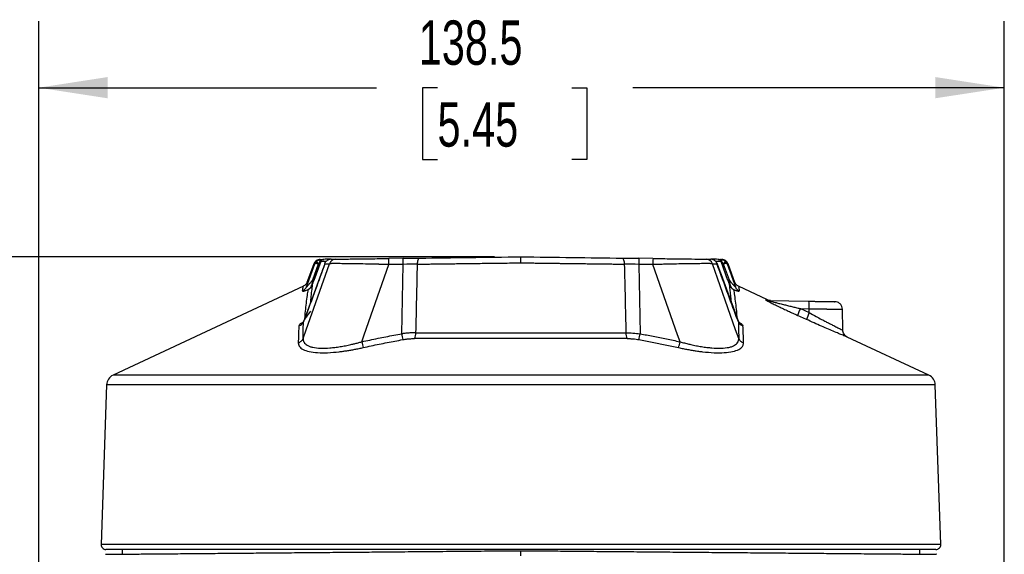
# Model space of a CAD drawing. Header units: millimetres. Extents: x 19 to 819, y 19 to 629.
# Tile 8 of 50: x 131 to 272, y 289 to 366. Entities that reach past the tile are written whole.
import ezdxf

# ---------------------------------------------------------------- set-up
doc = ezdxf.new("R2010")
doc.units = ezdxf.units.MM
doc.header["$LTSCALE"] = 3
doc.layers.add('DIMENSIONS', color=140, linetype='Continuous', lineweight=25)
doc.styles.add('SLDTEXTSTYLE0', font='TXT', dxfattribs={"width": 0.7})
doc.dimstyles.new('SLDDIMSTYLE0', dxfattribs={"dimtxt": 6.474023, "dimasz": 9.906, "dimexe": 0, "dimexo": 0.0625, "dimgap": 1.618506, "dimtad": 0, "dimtih": 1, "dimtoh": 1, "dimrnd": 1e-09, "dimzin": 12, "dimdsep": 46, "dimtxsty": 'SLDTEXTSTYLE0', "dimsah": 1, "dimcen": 0.09, "dimadec": 0, "dimazin": 3, "dimtfac": 1, "dimtofl": 0, "dimtmove": 0, "dimatfit": 3, "dimfxl": 0, "dimfrac": 2, "dimtolj": 1, "dimtzin": 12, "dimarcsym": 0})

# ---------------------------------------------------------------- blocks, each defined once
blk = doc.blocks.new('_D')
at = {"layer": 'DIMENSIONS'}
for p, q in [((199.27, 331.78), (96.16, 331.78)), ((105.68, 331.78), (105.68, 244.21)), ((96.06, 232.47), (93.89, 232.47)), ((93.89, 232.47), (93.89, 222.19)), ((115.3, 232.47), (117.47, 232.47)), ((117.47, 232.47), (117.47, 222.19)), ((93.89, 222.19), (96.06, 222.19)), ((117.47, 222.19), (115.3, 222.19)), ((105.68, 152.51), (105.68, 220.74)), ((199.27, 152.51), (96.16, 152.51))]:
    blk.add_line(p, q, dxfattribs=at)
for points in [[(105.68, 331.78), (104.16, 321.88), (107.21, 321.88)], [(105.68, 152.51), (107.21, 162.41), (104.16, 162.41)]]:
    blk.add_solid(points, dxfattribs=at)
at = {"layer": 'DIMENSIONS', "char_height": 6.35, "attachment_point": 1, "style": 'SLDTEXTSTYLE0'}
for s, insert in [('179.3', (93.37, 242.11)), ('7.06', (96.06, 230.37))]:
    blk.add_mtext(s, dxfattribs=dict(at, insert=insert))
blk = doc.blocks.new('_D_1')
at = {"layer": 'DIMENSIONS'}
for p, q in [((133.93, 216.08), (133.93, 365.55)), ((272.39, 225.02), (272.39, 365.55)), ((133.93, 356.02), (182.35, 356.02)), ((191.12, 356.02), (188.95, 356.02)), ((188.95, 356.02), (188.95, 345.73)), ((210.36, 356.02), (212.54, 356.02)), ((212.54, 356.02), (212.54, 345.73)), ((272.39, 356.02), (219.14, 356.02)), ((188.95, 345.73), (191.12, 345.73)), ((212.54, 345.73), (210.36, 345.73))]:
    blk.add_line(p, q, dxfattribs=at)
for points in [[(133.93, 356.02), (143.83, 354.5), (143.83, 357.55)], [(272.39, 356.02), (262.49, 357.55), (262.49, 354.5)]]:
    blk.add_solid(points, dxfattribs=at)
at = {"layer": 'DIMENSIONS', "char_height": 6.35, "attachment_point": 1, "style": 'SLDTEXTSTYLE0'}
for s, insert in [('138.5', (188.43, 365.66)), ('5.45', (191.12, 353.92))]:
    blk.add_mtext(s, dxfattribs=dict(at, insert=insert))

msp = doc.modelspace()

# ---------------------------------------------------------------- linework, layer by layer
for p, q in [((172.288, 321.311), (175.613, 330.783)), ((172.333, 327.482), (173.526, 330.756)), ((173.375, 330.759), (172.398, 328.075)), ((173.218, 328.462), (174.056, 330.764)), ((173.231, 328.46), (174.08, 330.79)), ((174.385, 331.111), (173.398, 328.399)), ((174.944, 330.775), (174.955, 330.802)), ((180.607, 320.572), (184.153, 330.665)), ((186.174, 331.562), (184.14, 331.536)), ((186.187, 330.691), (184.153, 330.665)), ((185.983, 320.735), (186.187, 330.691)), ((219.972, 330.691), (220.176, 320.735)), ((222.006, 330.665), (219.972, 330.691)), ((222.019, 331.536), (219.985, 331.562)), ((225.552, 320.572), (222.006, 330.665)), ((233.871, 321.311), (230.546, 330.783)), ((231.204, 330.802), (231.215, 330.775)), ((232.761, 328.399), (231.774, 331.111)), ((232.079, 330.79), (232.928, 328.46)), ((232.103, 330.764), (232.941, 328.462)), ((232.633, 330.756), (233.826, 327.482)), ((233.761, 328.075), (232.784, 330.759)), ((173.218, 328.462), (173.231, 328.46)), ((171.884, 327.548), (144.59, 314.815)), ((238.435, 325.608), (234.275, 327.548)), ((238.18, 325.612), (238.435, 325.608)), ((238.622, 325.509), (244.383, 325.409)), ((244.02, 322.794), (242.759, 323.372)), ((243.161, 324.35), (244.422, 323.772)), ((243.161, 324.35), (244.422, 324.328)), ((244.422, 323.772), (244.422, 324.328)), ((249.234, 321.246), (249.18, 324.33)), ((171.853, 320.071), (172.288, 321.311)), ((188.028, 320.89), (218.131, 320.89)), ((225.895, 319.595), (225.552, 320.572)), ((234.306, 320.071), (233.871, 321.311)), ((218.326, 320.056), (187.833, 320.056)), ((261.569, 314.815), (249.868, 320.274)), ((261.569, 314.815), (144.59, 314.815)), ((143.671, 313.427), (142.872, 290.548)), ((262.488, 313.427), (143.671, 313.427)), ((263.287, 290.548), (262.488, 313.427)), ((263.287, 290.548), (142.872, 290.548)), ((145.882, 289.815), (145.882, 289.148)), ((260.277, 289.148), (260.277, 289.815))]:
    msp.add_line(p, q)
at = {"flags": 128}
for points in [[(173.707, 331.064), (173.715, 331.057), (173.736, 331.039), (173.769, 331.011), (173.812, 330.973), (173.865, 330.928), (173.924, 330.877), (173.989, 330.821), (174.056, 330.764)], [(173.752, 331.113), (173.76, 331.106), (173.779, 331.086), (173.81, 331.056), (173.851, 331.016), (173.9, 330.967), (173.956, 330.912), (174.017, 330.852), (174.08, 330.79)], [(174.252, 331.022), (174.26, 331.1), (174.274, 331.174), (174.294, 331.24), (174.318, 331.298), (174.347, 331.345), (174.378, 331.38), (174.413, 331.401), (174.448, 331.409)], [(188.252, 330.723), (188.263, 330.897), (188.283, 331.063), (188.313, 331.213), (188.351, 331.343), (188.396, 331.449), (188.448, 331.528), (188.503, 331.577), (188.561, 331.593)], [(217.599, 331.593), (217.656, 331.577), (217.711, 331.528), (217.763, 331.449), (217.808, 331.343), (217.846, 331.213), (217.876, 331.063), (217.896, 330.897), (217.907, 330.723)], [(231.907, 331.022), (231.899, 331.1), (231.885, 331.174), (231.865, 331.24), (231.841, 331.298), (231.812, 331.345), (231.781, 331.38), (231.746, 331.401), (231.711, 331.409)], [(232.079, 330.79), (232.142, 330.852), (232.203, 330.912), (232.259, 330.967), (232.308, 331.016), (232.349, 331.056), (232.38, 331.086), (232.399, 331.106), (232.407, 331.113)], [(232.452, 331.064), (232.444, 331.057), (232.423, 331.039), (232.39, 331.011), (232.347, 330.973), (232.294, 330.928), (232.235, 330.877), (232.17, 330.821), (232.103, 330.764)], [(180.264, 319.595), (180.456, 320.142), (180.607, 320.572)]]:
    msp.add_lwpolyline(points, dxfattribs=at)
for centre, radius, start, end in [((174.818, 330.953), 0.46, 90.7597, 160.02406), ((176.539, 330.452), 0.984, 90.8759, 160.30959), ((54.889, 329.173), 129.272, 0.6611, 1.04707), ((56.924, 329.2), 129.272, 0.6611, 1.04707), ((349.235, 329.2), 129.272, 178.95293, 179.3389), ((351.27, 329.173), 129.272, 178.95293, 179.3389), ((229.62, 330.452), 0.984, 19.69041, 89.1241), ((231.341, 330.953), 0.46, 19.97594, 89.2403), ((173.095, 327.817), 0.0987, 252.35509, 314.45874), ((233.064, 327.817), 0.0987, 225.54126, 287.64491), ((171.346, 327.848), 1.053, 293.54414, 339.67378), ((234.813, 327.848), 1.053, 200.32622, 246.45586), ((238.641, 326.594), 1.085, 244.81266, 268.9938), ((239.228, 324.685), 5.206, 356.07199, 7.99436), ((249.913, 321.002), 7.537, 153.62267, 161.66572), ((251.139, 320.435), 7.499, 153.58151, 161.6658), ((170.944, 322.857), 1.036, 286.55026, 337.66188), ((235.215, 322.857), 1.036, 202.33812, 253.44974), ((208.57, 324.636), 22.921, 189.79898, 191.9203), ((186.283, 320.859), 1.746, 332.61644, 1.002), ((219.876, 320.859), 1.746, 178.998, 207.38356), ((197.589, 324.636), 22.921, 348.0797, 350.20102), ((197.637, 323.386), 17.782, 192.30928, 195.07339), ((208.522, 323.386), 17.782, 344.92661, 347.69073), ((145.264, 313.371), 1.594, 115.01, 178), ((260.895, 313.371), 1.594, 2, 64.99), ((143.58, 290.523), 0.708, 178, 270), ((262.579, 290.523), 0.708, 270, 2)]:
    msp.add_arc(centre, radius, start, end)
for points in [[(174.944, 330.775), (173.931, 328.004), (172.917, 325.233), (171.902, 322.463)], [(173.707, 331.064), (173.721, 331.081), (173.736, 331.097), (173.752, 331.113)], [(174.08, 330.79), (174.072, 330.781), (174.063, 330.773), (174.056, 330.764)], [(174.252, 331.022), (174.206, 330.991), (174.14, 330.907), (174.08, 330.79)], [(174.385, 331.111), (174.382, 331.109), (174.327, 331.072), (174.252, 331.022)], [(174.944, 330.775), (174.984, 330.887), (175.042, 330.992), (175.122, 331.085)], [(174.944, 330.775), (175.148, 330.778), (175.37, 330.781), (175.613, 330.783)], [(175.847, 331.427), (176.053, 331.43), (176.278, 331.433), (176.524, 331.436)], [(186.174, 331.562), (186.991, 331.573), (187.788, 331.583), (188.561, 331.593)], [(188.252, 330.723), (187.584, 330.715), (186.894, 330.704), (186.187, 330.691)], [(188.028, 320.89), (188.101, 324.167), (188.176, 327.445), (188.252, 330.723)], [(217.907, 330.723), (217.983, 327.445), (218.058, 324.167), (218.131, 320.89)], [(219.972, 330.691), (219.265, 330.704), (218.575, 330.715), (217.907, 330.723)], [(229.635, 331.436), (229.881, 331.433), (230.106, 331.43), (230.312, 331.427)], [(230.546, 330.783), (230.789, 330.781), (231.011, 330.778), (231.215, 330.775)], [(231.215, 330.775), (232.228, 328.004), (233.242, 325.233), (234.257, 322.463)], [(231.711, 331.409), (231.815, 331.407), (231.867, 331.407), (231.867, 331.407)], [(231.907, 331.022), (231.831, 331.072), (231.777, 331.109), (231.774, 331.111)], [(232.103, 330.764), (232.096, 330.773), (232.087, 330.781), (232.079, 330.79)], [(232.407, 331.113), (232.423, 331.097), (232.438, 331.081), (232.452, 331.064)], [(232.928, 328.458), (232.932, 328.459), (232.937, 328.461), (232.941, 328.462)], [(218.131, 320.89), (218.795, 320.888), (219.481, 320.835), (220.176, 320.735)]]:
    msp.add_open_spline(points, degree=3)
for points, knots in [([(174.983, 330.817), (174.531, 329.58), (173.547, 326.891), (172.563, 324.202), (172.031, 322.75)], [0, 0, 0, 0, 0.4597709, 1, 1, 1, 1]), ([(174.292, 331.407), (174.195, 331.397), (173.995, 331.377), (173.723, 331.235), (173.499, 331.025), (173.415, 330.843), (173.374, 330.754)], [0, 0, 0, 0, 0.2442056, 0.4999999, 0.7557942, 1, 1, 1, 1]), ([(173.374, 330.754), (173.374, 330.754), (173.376, 330.754), (173.389, 330.754), (173.41, 330.755), (173.44, 330.755), (173.477, 330.756), (173.51, 330.756), (173.526, 330.756)], [0, 0, 0, 0, 0.1666668, 0.3333336, 0.5000003, 0.666667, 0.8333335, 1, 1, 1, 1]), ([(173.526, 330.756), (173.536, 330.783), (173.555, 330.829), (173.582, 330.882), (173.613, 330.936), (173.651, 330.996), (173.689, 331.042), (173.707, 331.064)], [0, 0, 0, 0, 0.2453409, 0.4133284, 0.4999873, 0.7663149, 1, 1, 1, 1]), ([(174.056, 330.764), (174.034, 330.767), (173.988, 330.774), (173.917, 330.784), (173.843, 330.793), (173.769, 330.799), (173.706, 330.802), (173.64, 330.801), (173.582, 330.794), (173.541, 330.777), (173.53, 330.763), (173.526, 330.756)], [0, 0, 0, 0, 0.0842272, 0.1767339, 0.2773411, 0.3854552, 0.500005, 0.5810376, 0.7494642, 0.8906664, 1, 1, 1, 1]), ([(173.752, 331.113), (173.774, 331.134), (173.816, 331.174), (173.882, 331.225), (173.948, 331.268), (174.011, 331.303), (174.095, 331.341), (174.2, 331.377), (174.327, 331.403), (174.409, 331.407), (174.448, 331.409)], [0, 0, 0, 0, 0.1152063, 0.2231853, 0.3235234, 0.4159666, 0.5003987, 0.67769, 0.8441873, 1, 1, 1, 1]), ([(175.161, 331.121), (175.064, 331.119), (174.679, 331.114), (174.511, 331.112), (174.385, 331.111)], [0, 0, 0, 0, 0.2529159, 1, 1, 1, 1]), ([(174.448, 331.409), (174.474, 331.409), (174.524, 331.41), (174.593, 331.411), (174.654, 331.411), (174.724, 331.412), (174.792, 331.413), (174.805, 331.413), (174.811, 331.413)], [0, 0, 0, 0, 0.12731913, 0.25185062, 0.37567736, 0.50091739, 0.75108013, 1, 1, 1, 1]), ([(175.847, 331.427), (175.654, 331.424), (175.166, 331.418), (174.945, 331.415), (174.811, 331.413)], [0, 0, 0, 0, 0.3961976, 1, 1, 1, 1]), ([(174.944, 330.775), (174.946, 330.791), (174.948, 330.81), (174.983, 330.817), (174.988, 330.818)], [0, 0, 0, 0, 0.8495599, 1, 1, 1, 1]), ([(175.847, 331.427), (175.823, 331.426), (175.774, 331.424), (175.697, 331.414), (175.618, 331.397), (175.536, 331.371), (175.425, 331.325), (175.276, 331.24), (175.177, 331.14), (175.122, 331.085)], [0, 0, 0, 0, 0.0918079, 0.1877003, 0.2878126, 0.3921742, 0.5007007, 0.722354, 1, 1, 1, 1]), ([(184.153, 330.665), (184.059, 330.667), (183.878, 330.672), (183.616, 330.678), (183.375, 330.684), (183.156, 330.689), (182.959, 330.693), (182.784, 330.697), (182.412, 330.706), (181.865, 330.718), (180.871, 330.738), (179.721, 330.761), (178.453, 330.78), (177.384, 330.793), (176.71, 330.797), (176.326, 330.797), (176.121, 330.796), (175.946, 330.795), (175.802, 330.792), (175.687, 330.788), (175.638, 330.785), (175.613, 330.783)], [0, 0, 0, 0, 0.02309001, 0.04455693, 0.06434492, 0.08240463, 0.09869292, 0.11317255, 0.12581181, 0.19135469, 0.25053497, 0.38105413, 0.50019937, 0.62744125, 0.74988114, 0.79141939, 0.83311585, 0.87489659, 0.91668681, 0.95841214, 1, 1, 1, 1]), ([(176.524, 331.436), (176.582, 331.437), (176.682, 331.438), (176.893, 331.441), (176.974, 331.442), (177.157, 331.444), (177.259, 331.445), (177.592, 331.45), (177.85, 331.453), (178.432, 331.461), (178.76, 331.465), (179.461, 331.474), (179.834, 331.479), (180.429, 331.487), (180.634, 331.49), (181.048, 331.495), (181.259, 331.498), (181.897, 331.506), (182.334, 331.512), (183.23, 331.524), (183.686, 331.53), (184.14, 331.536)], [0, 0, 0, 0, 0.125, 0.125, 0.1875, 0.1875, 0.25, 0.25, 0.375, 0.375, 0.5, 0.5, 0.625, 0.625, 0.6875, 0.6875, 0.75, 0.75, 0.875, 0.875, 1, 1, 1, 1]), ([(188.252, 330.723), (188.47, 330.725), (188.92, 330.731), (189.62, 330.74), (190.368, 330.75), (191.163, 330.76), (192.005, 330.771), (192.896, 330.782), (193.836, 330.794), (194.824, 330.807), (195.861, 330.82), (196.947, 330.834), (198.081, 330.849), (199.263, 330.864), (200.494, 330.88), (201.771, 330.896), (202.638, 330.907), (203.079, 330.913)], [0, 0, 0, 0, 0.0456666, 0.0943345, 0.1460034, 0.200673, 0.2583431, 0.3190134, 0.3826836, 0.4493534, 0.5190224, 0.5916903, 0.6673567, 0.7460213, 0.8276837, 0.9123434, 1, 1, 1, 1]), ([(188.561, 331.593), (190.891, 331.624), (193.289, 331.655), (198.151, 331.719), (200.615, 331.751), (203.079, 331.783)], [0, 0, 0, 0, 0.5, 0.5, 1, 1, 1, 1]), ([(203.079, 330.913), (203.079, 330.946), (203.079, 331.012), (203.079, 331.108), (203.079, 331.201), (203.079, 331.288), (203.079, 331.369), (203.079, 331.442), (203.079, 331.507), (203.079, 331.564), (203.079, 331.614), (203.079, 331.655), (203.079, 331.689), (203.079, 331.717), (203.079, 331.738), (203.079, 331.755), (203.079, 331.767), (203.079, 331.775), (203.079, 331.78), (203.079, 331.783), (203.079, 331.783), (203.079, 331.783)], [0, 0, 0, 0, 0.06993439, 0.13978831, 0.20908483, 0.27735888, 0.3441731, 0.40913114, 0.47188768, 0.53215451, 0.5897028, 0.64436204, 0.69601612, 0.74459768, 0.79008125, 0.83247593, 0.87181827, 0.90816552, 0.94158968, 0.97217227, 1, 1, 1, 1]), ([(203.079, 331.783), (205.544, 331.751), (208.008, 331.719), (212.871, 331.655), (215.268, 331.624), (217.599, 331.593)], [0, 0, 0, 0, 0.5, 0.5, 1, 1, 1, 1]), ([(203.079, 330.913), (203.31, 330.91), (203.766, 330.904), (204.444, 330.895), (205.109, 330.887), (205.763, 330.878), (206.403, 330.87), (207.031, 330.862), (207.646, 330.854), (208.248, 330.847), (208.837, 330.839), (209.414, 330.832), (209.977, 330.824), (210.527, 330.817), (211.064, 330.811), (211.588, 330.804), (212.099, 330.797), (212.597, 330.791), (213.082, 330.785), (213.554, 330.779), (214.014, 330.773), (214.46, 330.767), (214.893, 330.761), (215.314, 330.756), (215.721, 330.751), (216.116, 330.746), (216.499, 330.741), (216.869, 330.736), (217.226, 330.731), (217.571, 330.727), (217.796, 330.724), (217.907, 330.723)], [0, 0, 0, 0, 0.0457142, 0.0906267, 0.1347372, 0.1780459, 0.2205527, 0.2622574, 0.30316, 0.3432606, 0.3825589, 0.4210551, 0.4587489, 0.4956405, 0.5317297, 0.5670164, 0.6015007, 0.6351825, 0.6680618, 0.7001385, 0.7314125, 0.7618839, 0.7915525, 0.8204184, 0.8484816, 0.8757419, 0.9021993, 0.9278539, 0.9527056, 0.9767543, 1, 1, 1, 1]), ([(217.599, 331.593), (217.684, 331.592), (217.856, 331.59), (218.117, 331.587), (218.378, 331.583), (218.642, 331.58), (218.908, 331.576), (219.175, 331.573), (219.443, 331.569), (219.713, 331.566), (219.894, 331.563), (219.985, 331.562)], [0, 0, 0, 0, 0.1117971, 0.2230674, 0.3339618, 0.4446326, 0.5552334, 0.6659178, 0.776839, 0.8881495, 1, 1, 1, 1]), ([(230.546, 330.783), (230.534, 330.784), (230.508, 330.786), (230.457, 330.788), (230.398, 330.79), (230.329, 330.792), (230.251, 330.794), (230.164, 330.795), (230.067, 330.796), (229.962, 330.797), (229.848, 330.797), (229.725, 330.797), (229.403, 330.796), (228.771, 330.793), (227.701, 330.779), (226.433, 330.761), (225.281, 330.738), (224.286, 330.717), (223.663, 330.703), (223.104, 330.691), (222.598, 330.679), (222.217, 330.67), (222.006, 330.665)], [0, 0, 0, 0, 0.02270151, 0.04545404, 0.06824604, 0.09106574, 0.11390112, 0.13674006, 0.15957037, 0.18237981, 0.20515624, 0.22788763, 0.2505621, 0.37305101, 0.50036404, 0.61945842, 0.74994663, 0.80960191, 0.87496466, 0.9063612, 0.94823358, 1, 1, 1, 1]), ([(222.019, 331.536), (222.931, 331.524), (223.819, 331.512), (225.546, 331.489), (226.335, 331.479), (227.752, 331.461), (228.339, 331.453), (229.01, 331.444), (229.192, 331.442), (229.476, 331.438), (229.577, 331.437), (229.635, 331.436)], [0, 0, 0, 0, 0.25, 0.25, 0.5, 0.5, 0.75, 0.75, 0.875, 0.875, 1, 1, 1, 1]), ([(231.037, 331.085), (231.014, 331.109), (230.971, 331.156), (230.902, 331.216), (230.833, 331.265), (230.768, 331.304), (230.681, 331.349), (230.571, 331.39), (230.437, 331.421), (230.352, 331.425), (230.312, 331.427)], [0, 0, 0, 0, 0.1175435, 0.2267819, 0.3271434, 0.4182765, 0.5000184, 0.6783019, 0.8449212, 1, 1, 1, 1]), ([(231.348, 331.413), (231.214, 331.415), (230.993, 331.418), (230.505, 331.424), (230.312, 331.427)], [0, 0, 0, 0, 0.6038024, 1, 1, 1, 1]), ([(231.774, 331.111), (231.648, 331.112), (231.48, 331.114), (231.095, 331.119), (230.998, 331.121)], [0, 0, 0, 0, 0.7470899, 1, 1, 1, 1]), ([(231.215, 330.775), (231.204, 330.802), (231.187, 330.847), (231.161, 330.901), (231.131, 330.956), (231.093, 331.016), (231.054, 331.063), (231.037, 331.085)], [0, 0, 0, 0, 0.2409992, 0.4089398, 0.4999869, 0.7661239, 1, 1, 1, 1]), ([(231.171, 330.818), (231.176, 330.817), (231.211, 330.81), (231.213, 330.791), (231.215, 330.775)], [0, 0, 0, 0, 0.1504656, 1, 1, 1, 1]), ([(234.121, 322.77), (233.691, 323.944), (232.709, 326.626), (231.728, 329.308), (231.176, 330.817)], [0, 0, 0, 0, 0.437624, 1, 1, 1, 1]), ([(231.348, 331.413), (231.349, 331.413), (231.352, 331.413), (231.366, 331.413), (231.388, 331.413), (231.417, 331.413), (231.47, 331.412), (231.561, 331.411), (231.661, 331.409), (231.711, 331.409)], [0, 0, 0, 0, 0.099962, 0.1986433, 0.2973395, 0.3973458, 0.4999078, 0.7470203, 1, 1, 1, 1]), ([(231.711, 331.409), (231.74, 331.408), (231.801, 331.405), (231.894, 331.391), (231.99, 331.367), (232.109, 331.324), (232.257, 331.248), (232.354, 331.161), (232.407, 331.113)], [0, 0, 0, 0, 0.11608517, 0.2381547, 0.36635964, 0.50064233, 0.72628511, 1, 1, 1, 1]), ([(232.785, 330.754), (232.744, 330.843), (232.66, 331.025), (232.436, 331.235), (232.164, 331.377), (231.964, 331.397), (231.867, 331.407)], [0, 0, 0, 0, 0.2442058, 0.5000001, 0.7557944, 1, 1, 1, 1]), ([(232.079, 330.79), (232.049, 330.848), (232.018, 330.899), (231.958, 330.978), (231.93, 331.006), (231.907, 331.022)], [0, 0, 0, 0, 0.5, 0.5, 1, 1, 1, 1]), ([(232.633, 330.756), (232.631, 330.76), (232.625, 330.77), (232.607, 330.782), (232.571, 330.794), (232.519, 330.801), (232.439, 330.802), (232.345, 330.796), (232.222, 330.782), (232.141, 330.769), (232.103, 330.764)], [0, 0, 0, 0, 0.0695466, 0.1527246, 0.2502412, 0.4216926, 0.5004943, 0.6876448, 0.8550895, 1, 1, 1, 1]), ([(232.452, 331.064), (232.47, 331.042), (232.508, 330.996), (232.551, 330.929), (232.596, 330.849), (232.618, 330.794), (232.633, 330.756)], [0, 0, 0, 0, 0.23363457, 0.49973587, 0.66040152, 1, 1, 1, 1]), ([(232.633, 330.756), (232.649, 330.756), (232.682, 330.756), (232.719, 330.755), (232.749, 330.755), (232.77, 330.754), (232.783, 330.754), (232.785, 330.754), (232.786, 330.754)], [0, 0, 0, 0, 0.16666646, 0.33333303, 0.49999969, 0.66666642, 0.8333332, 1, 1, 1, 1]), ([(172.423, 328.143), (172.361, 328.016), (172.238, 327.761), (171.995, 327.616), (171.874, 327.544)], [0, 0, 0, 0, 0.5, 1, 1, 1, 1]), ([(172.333, 327.482), (172.332, 327.478), (172.331, 327.469), (172.335, 327.465), (172.344, 327.466), (172.358, 327.475), (172.384, 327.495), (172.428, 327.536), (172.501, 327.61), (172.604, 327.724), (172.723, 327.86), (172.851, 328.01), (172.973, 328.157), (173.098, 328.311), (173.178, 328.412), (173.218, 328.462)], [0, 0, 0, 0, 0.02480059, 0.04871887, 0.07280607, 0.0980894, 0.12546094, 0.18156339, 0.25075017, 0.36011404, 0.50044836, 0.61337663, 0.74998758, 0.87473596, 1, 1, 1, 1]), ([(172.413, 328.07), (172.415, 328.085), (172.421, 328.134), (172.369, 327.745), (172.333, 327.482)], [0, 0, 0, 0, 0.32431376, 1, 1, 1, 1]), ([(173.164, 327.746), (173.112, 327.597), (173.032, 327.463), (172.834, 327.235), (172.716, 327.141), (172.581, 327.071)], [0, 0, 0, 0, 0.5, 0.5, 1, 1, 1, 1]), ([(172.581, 327.071), (172.703, 327.139), (172.805, 327.229), (172.969, 327.449), (173.03, 327.579), (173.065, 327.723)], [0, 0, 0, 0, 0.5, 0.5, 1, 1, 1, 1]), ([(173.164, 327.746), (173.129, 327.473), (173.058, 326.926), (172.948, 325.973), (172.889, 325.287), (172.868, 325.038)], [0, 0, 0, 0, 0.3879453, 0.778166, 1, 1, 1, 1]), ([(173.231, 328.458), (173.221, 328.41), (173.201, 328.32), (173.173, 328.194), (173.141, 328.052), (173.106, 327.893), (173.078, 327.778), (173.065, 327.723)], [0, 0, 0, 0, 0.1898351, 0.3566873, 0.5014003, 0.7624282, 1, 1, 1, 1]), ([(173.164, 327.746), (173.175, 327.777), (173.197, 327.839), (173.232, 327.938), (173.269, 328.044), (173.31, 328.156), (173.353, 328.276), (173.382, 328.357), (173.398, 328.399)], [0, 0, 0, 0, 0.14618537, 0.29959757, 0.46104266, 0.63121231, 0.81069707, 1, 1, 1, 1]), ([(173.398, 328.399), (173.396, 328.4), (173.379, 328.406), (173.315, 328.429), (173.27, 328.446), (173.231, 328.46)], [0, 0, 0, 0, 0.5, 0.5, 1, 1, 1, 1]), ([(232.928, 328.46), (232.889, 328.446), (232.844, 328.429), (232.78, 328.406), (232.763, 328.4), (232.761, 328.399)], [0, 0, 0, 0, 0.5, 0.5, 1, 1, 1, 1]), ([(232.761, 328.399), (232.78, 328.349), (232.815, 328.252), (232.866, 328.111), (232.912, 327.98), (232.956, 327.859), (232.982, 327.783), (232.995, 327.746)], [0, 0, 0, 0, 0.2259772, 0.4379529, 0.6368404, 0.8237453, 1, 1, 1, 1]), ([(232.928, 328.458), (232.955, 328.334), (232.982, 328.209), (233.037, 327.963), (233.065, 327.841), (233.094, 327.723)], [0, 0, 0, 0, 0.5, 0.5, 1, 1, 1, 1]), ([(232.941, 328.462), (232.981, 328.412), (233.061, 328.312), (233.222, 328.113), (233.391, 327.911), (233.555, 327.724), (233.658, 327.611), (233.731, 327.536), (233.785, 327.486), (233.827, 327.456), (233.826, 327.474), (233.826, 327.482)], [0, 0, 0, 0, 0.1243361, 0.2503707, 0.5000753, 0.6404723, 0.7499596, 0.8192409, 0.8754769, 0.9398526, 1, 1, 1, 1]), ([(233.578, 327.071), (233.443, 327.14), (233.325, 327.234), (233.126, 327.464), (233.048, 327.596), (232.995, 327.746)], [0, 0, 0, 0, 0.5, 0.5, 1, 1, 1, 1]), ([(233.293, 325.031), (233.285, 325.125), (233.249, 325.575), (233.174, 326.287), (233.077, 327.126), (233.022, 327.544), (232.995, 327.746)], [0, 0, 0, 0, 0.0814321, 0.3906201, 0.7052651, 1, 1, 1, 1]), ([(233.094, 327.723), (233.129, 327.577), (233.189, 327.451), (233.354, 327.229), (233.457, 327.138), (233.578, 327.071)], [0, 0, 0, 0, 0.5, 0.5, 1, 1, 1, 1]), ([(234.285, 327.544), (234.164, 327.616), (233.921, 327.761), (233.798, 328.016), (233.736, 328.143)], [0, 0, 0, 0, 0.5, 1, 1, 1, 1]), ([(233.826, 327.482), (233.79, 327.745), (233.738, 328.134), (233.744, 328.085), (233.746, 328.07)], [0, 0, 0, 0, 0.67562115, 1, 1, 1, 1]), ([(171.767, 326.883), (171.809, 327.143), (171.871, 327.533), (171.863, 327.484), (171.861, 327.468)], [0, 0, 0, 0, 0.6675607, 1, 1, 1, 1]), ([(171.767, 326.883), (171.767, 326.879), (171.767, 326.87), (171.777, 326.862), (171.796, 326.857), (171.831, 326.855), (171.893, 326.862), (172.004, 326.885), (172.157, 326.927), (172.354, 326.99), (172.504, 327.043), (172.581, 327.071)], [0, 0, 0, 0, 0.0620236, 0.1239976, 0.1863869, 0.2496458, 0.3733087, 0.4989837, 0.6581778, 0.8237988, 1, 1, 1, 1]), ([(172.104, 322.948), (172.13, 323.292), (172.191, 324.078), (172.317, 325.193), (172.458, 326.272), (172.541, 326.81), (172.581, 327.071)], [0, 0, 0, 0, 0.202495, 0.462307, 0.7384427, 1, 1, 1, 1]), ([(233.578, 327.071), (233.617, 327.057), (233.695, 327.029), (233.806, 326.991), (233.907, 326.958), (234.001, 326.929), (234.085, 326.905), (234.176, 326.881), (234.266, 326.862), (234.341, 326.854), (234.387, 326.859), (234.391, 326.875), (234.392, 326.883)], [0, 0, 0, 0, 0.0897627, 0.1763608, 0.2602473, 0.3419186, 0.4219101, 0.5007887, 0.6270073, 0.7504991, 0.8749569, 1, 1, 1, 1]), ([(233.578, 327.071), (233.618, 326.81), (233.701, 326.272), (233.842, 325.193), (233.968, 324.078), (234.029, 323.292), (234.055, 322.948)], [0, 0, 0, 0, 0.2615571, 0.5376926, 0.7975043, 1, 1, 1, 1]), ([(234.298, 327.468), (234.296, 327.484), (234.288, 327.533), (234.35, 327.143), (234.392, 326.883)], [0, 0, 0, 0, 0.3324391, 1, 1, 1, 1]), ([(238.18, 325.612), (238.177, 325.612), (238.171, 325.611), (238.172, 325.605), (238.181, 325.596), (238.199, 325.582), (238.226, 325.565), (238.26, 325.544), (238.303, 325.519), (238.395, 325.467), (238.571, 325.372), (238.919, 325.193), (239.431, 324.939), (240.063, 324.633), (240.738, 324.311), (241.4, 324), (242.081, 323.684), (242.53, 323.478), (242.759, 323.372)], [0, 0, 0, 0, 0.0154381, 0.030642, 0.04578, 0.0610218, 0.0765334, 0.0924718, 0.1089816, 0.1261926, 0.1846252, 0.2514914, 0.3658652, 0.500977, 0.620115, 0.7505519, 0.8722847, 1, 1, 1, 1]), ([(238.881, 325.505), (238.804, 325.51), (238.65, 325.521), (238.506, 325.579), (238.435, 325.608)], [0, 0, 0, 0, 0.5000035, 1, 1, 1, 1]), ([(238.622, 325.509), (238.618, 325.509), (238.61, 325.509), (238.611, 325.505), (238.62, 325.5), (238.64, 325.492), (238.669, 325.481), (238.708, 325.468), (238.757, 325.453), (238.815, 325.436), (238.882, 325.416), (239.011, 325.38), (239.228, 325.321), (239.597, 325.224), (240.105, 325.094), (240.693, 324.947), (241.321, 324.792), (241.908, 324.649), (242.532, 324.5), (242.938, 324.403), (243.161, 324.35)], [0, 0, 0, 0, 0.01004928, 0.01981929, 0.02968896, 0.04002628, 0.05115293, 0.06332818, 0.0767507, 0.09156904, 0.10789372, 0.12580739, 0.18180397, 0.25082321, 0.36237831, 0.50048375, 0.61577582, 0.7502708, 0.86229819, 1, 1, 1, 1]), ([(244.383, 325.409), (244.445, 325.408), (244.567, 325.405), (244.75, 325.402), (244.931, 325.399), (245.11, 325.396), (245.288, 325.393), (245.623, 325.387), (246.101, 325.379), (246.7, 325.368), (247.153, 325.36), (247.477, 325.355), (247.693, 325.351), (247.87, 325.348), (247.987, 325.346), (248.056, 325.344), (248.094, 325.344), (248.099, 325.344), (248.101, 325.344)], [0, 0, 0, 0, 0.0309996, 0.0618675, 0.0926717, 0.1234805, 0.1543626, 0.1853857, 0.300879, 0.4164566, 0.5495407, 0.6212679, 0.6930832, 0.7687023, 0.8444089, 0.8962876, 0.9480435, 1, 1, 1, 1]), ([(249.182, 324.263), (249.165, 324.398), (249.129, 324.679), (248.878, 325.041), (248.517, 325.291), (248.236, 325.327), (248.101, 325.344)], [0, 0, 0, 0, 0.2405541, 0.5, 0.7594459, 1, 1, 1, 1]), ([(172.922, 323.974), (172.703, 323.701), (172.382, 323.301), (172.101, 322.878), (172.032, 322.745), (172.028, 322.739)], [0, 0, 0, 0, 0.67308394, 0.98427212, 1, 1, 1, 1]), ([(244.422, 324.328), (244.498, 324.327), (244.649, 324.325), (244.873, 324.322), (245.09, 324.319), (245.3, 324.316), (245.504, 324.313), (245.701, 324.311), (245.891, 324.308), (246.074, 324.306), (246.249, 324.303), (246.417, 324.301), (246.578, 324.299), (246.731, 324.297), (246.878, 324.295), (247.017, 324.293), (247.149, 324.291), (247.274, 324.289), (247.393, 324.288), (247.504, 324.286), (247.61, 324.285), (247.709, 324.283), (247.875, 324.281), (248.097, 324.278), (248.355, 324.274), (248.578, 324.271), (248.766, 324.269), (248.919, 324.267), (249.038, 324.265), (249.121, 324.264), (249.172, 324.263), (249.178, 324.263), (249.182, 324.263)], [0, 0, 0, 0, 0.03011315, 0.05959728, 0.08845236, 0.11667837, 0.14427527, 0.17124305, 0.19758167, 0.22329111, 0.24837135, 0.27282235, 0.29664411, 0.3198366, 0.34239979, 0.36433367, 0.38563822, 0.40631341, 0.42635924, 0.44577568, 0.46456272, 0.48272035, 0.50024854, 0.55828527, 0.61569494, 0.67247749, 0.72863284, 0.78416095, 0.83906176, 0.89333524, 0.94698133, 1, 1, 1, 1]), ([(244.422, 323.772), (244.749, 323.591), (245.354, 323.257), (246.145, 322.832), (246.781, 322.497), (247.302, 322.226), (247.736, 322.003), (248.094, 321.821), (248.48, 321.626), (248.876, 321.428), (249.151, 321.293), (249.266, 321.235), (249.234, 321.251), (249.234, 321.251)], [0, 0, 0, 0, 0.1373222, 0.254156, 0.3426808, 0.4264721, 0.5056204, 0.5701354, 0.6329815, 0.7538614, 0.8778618, 0.9996227, 1, 1, 1, 1]), ([(171.239, 321.863), (171.256, 321.913), (171.29, 322.013), (171.502, 322.218), (171.753, 322.369), (171.899, 322.457)], [0, 0, 0, 0, 0.2942167, 0.5898781, 1, 1, 1, 1]), ([(171.853, 320.071), (171.854, 320.245), (171.854, 320.587), (171.861, 321.085), (171.872, 321.563), (171.885, 322.022), (171.897, 322.317), (171.902, 322.463)], [0, 0, 0, 0, 0.2103567, 0.4155192, 0.6155031, 0.8103246, 1, 1, 1, 1]), ([(171.968, 322.623), (171.962, 322.613), (171.932, 322.557), (171.916, 322.505), (171.902, 322.463)], [0, 0, 0, 0, 0.18044253, 1, 1, 1, 1]), ([(234.257, 322.463), (234.245, 322.505), (234.23, 322.556), (234.194, 322.615), (234.187, 322.626)], [0, 0, 0, 0, 0.811483, 1, 1, 1, 1]), ([(234.257, 322.463), (234.262, 322.317), (234.274, 322.022), (234.287, 321.563), (234.298, 321.085), (234.305, 320.587), (234.305, 320.245), (234.306, 320.071)], [0, 0, 0, 0, 0.1896781, 0.384501, 0.5844849, 0.789646, 1, 1, 1, 1]), ([(234.26, 322.457), (234.406, 322.369), (234.657, 322.218), (234.869, 322.013), (234.903, 321.913), (234.92, 321.863)], [0, 0, 0, 0, 0.410179, 0.7054843, 1, 1, 1, 1]), ([(249.868, 320.274), (249.868, 320.274), (249.909, 320.257), (249.767, 320.315), (249.428, 320.453), (248.844, 320.693), (248.089, 321.008), (247.191, 321.389), (246.188, 321.823), (245.12, 322.294), (244.385, 322.628), (244.02, 322.794)], [0, 0, 0, 0, 0.0007663, 0.1255815, 0.2507049, 0.3757988, 0.500484, 0.6253524, 0.7501019, 0.8756376, 1, 1, 1, 1]), ([(171.239, 321.863), (171.231, 321.716), (171.215, 321.419), (171.195, 320.958), (171.179, 320.48), (171.166, 319.984), (171.161, 319.644), (171.159, 319.472)], [0, 0, 0, 0, 0.1912935, 0.386881, 0.5868259, 0.7911832, 1, 1, 1, 1]), ([(180.264, 319.595), (180.653, 319.68), (181.427, 319.85), (182.583, 320.091), (183.727, 320.319), (184.858, 320.535), (185.61, 320.669), (185.983, 320.735)], [0, 0, 0, 0, 0.2049191, 0.40736255, 0.60734615, 0.8048863, 1, 1, 1, 1]), ([(188.028, 320.89), (187.956, 320.889), (187.812, 320.888), (187.591, 320.882), (187.368, 320.872), (187.141, 320.858), (186.913, 320.841), (186.682, 320.82), (186.45, 320.796), (186.217, 320.768), (186.061, 320.746), (185.983, 320.735)], [0, 0, 0, 0, 0.1089421, 0.2184898, 0.3286192, 0.4393041, 0.5505157, 0.6622234, 0.7743954, 0.8869988, 1, 1, 1, 1]), ([(220.176, 320.735), (220.487, 320.68), (221.112, 320.569), (222.052, 320.392), (223.001, 320.207), (223.959, 320.012), (224.924, 319.808), (225.57, 319.666), (225.895, 319.595)], [0, 0, 0, 0, 0.1624272, 0.3265373, 0.4923401, 0.6598453, 0.8290623, 1, 1, 1, 1]), ([(235, 319.472), (234.998, 319.644), (234.993, 319.984), (234.98, 320.48), (234.964, 320.958), (234.944, 321.419), (234.928, 321.716), (234.92, 321.863)], [0, 0, 0, 0, 0.2088173, 0.4131749, 0.6131198, 0.808707, 1, 1, 1, 1]), ([(249.869, 320.273), (249.781, 320.323), (249.603, 320.424), (249.4, 320.664), (249.264, 320.946), (249.244, 321.151), (249.234, 321.251)], [0, 0, 0, 0, 0.2450636, 0.5, 0.7549364, 1, 1, 1, 1]), ([(171.159, 319.472), (171.309, 319.513), (171.458, 319.59), (171.702, 319.801), (171.796, 319.933), (171.853, 320.071)], [0, 0, 0, 0, 0.5, 0.5, 1, 1, 1, 1]), ([(171.159, 319.472), (171.159, 319.439), (171.16, 319.373), (171.173, 319.278), (171.195, 319.186), (171.227, 319.097), (171.267, 319.012), (171.352, 318.872), (171.518, 318.69), (171.925, 318.419), (172.665, 318.163), (173.884, 318.012), (175.362, 318.01), (176.633, 318.116), (177.572, 318.235), (178.128, 318.315), (178.697, 318.408), (179.278, 318.514), (179.87, 318.631), (180.267, 318.718), (180.467, 318.762)], [0, 0, 0, 0, 0.0212262, 0.04226727, 0.06314137, 0.08386704, 0.10446318, 0.12494894, 0.18807396, 0.25016266, 0.37465737, 0.49925462, 0.62159491, 0.74938104, 0.78946104, 0.83011874, 0.87143049, 0.91346911, 0.95630378, 1, 1, 1, 1]), ([(171.853, 320.071), (171.853, 320.037), (171.851, 319.97), (171.86, 319.872), (171.877, 319.778), (171.903, 319.689), (171.936, 319.604), (172.008, 319.463), (172.152, 319.282), (172.425, 319.08), (172.783, 318.917), (173.373, 318.751), (174.312, 318.65), (175.439, 318.688), (176.41, 318.789), (177.155, 318.896), (177.928, 319.034), (178.607, 319.177), (179.21, 319.318), (179.729, 319.448), (180.083, 319.545), (180.264, 319.595)], [0, 0, 0, 0, 0.0216739, 0.0430096, 0.0640042, 0.0846548, 0.104959, 0.1249147, 0.1884824, 0.2500842, 0.312623, 0.3745672, 0.4992054, 0.6242811, 0.6853399, 0.7494487, 0.8099832, 0.8744021, 0.9139332, 0.9558287, 1, 1, 1, 1]), ([(180.467, 318.762), (180.85, 318.846), (181.613, 319.015), (182.755, 319.255), (183.889, 319.483), (185.018, 319.7), (185.769, 319.835), (186.143, 319.902)], [0, 0, 0, 0, 0.2032328, 0.4047051, 0.6045573, 0.8029371, 1, 1, 1, 1]), ([(186.143, 319.902), (186.215, 319.914), (186.357, 319.939), (186.57, 319.969), (186.783, 319.996), (187.019, 320.02), (187.278, 320.04), (187.558, 320.054), (187.741, 320.056), (187.833, 320.056)], [0, 0, 0, 0, 0.1257461, 0.2506099, 0.3749464, 0.499117, 0.6664914, 0.83314, 1, 1, 1, 1]), ([(218.326, 320.056), (218.395, 320.056), (218.531, 320.055), (218.739, 320.047), (218.949, 320.035), (219.231, 320.012), (219.588, 319.973), (219.873, 319.926), (220.016, 319.902)], [0, 0, 0, 0, 0.1250077, 0.2495806, 0.3741092, 0.4989836, 0.7480455, 1, 1, 1, 1]), ([(220.016, 319.902), (220.328, 319.846), (220.953, 319.734), (221.892, 319.556), (222.835, 319.37), (223.783, 319.176), (224.736, 318.973), (225.372, 318.832), (225.692, 318.762)], [0, 0, 0, 0, 0.164132, 0.3291601, 0.4951754, 0.6622653, 0.8305134, 1, 1, 1, 1]), ([(225.692, 318.762), (225.801, 318.737), (226.019, 318.689), (226.345, 318.621), (226.668, 318.556), (226.987, 318.495), (227.303, 318.437), (227.616, 318.383), (227.925, 318.333), (228.23, 318.286), (228.532, 318.243), (228.829, 318.204), (229.598, 318.11), (230.788, 318.01), (232.267, 318.012), (233.488, 318.162), (234.23, 318.417), (234.639, 318.688), (234.829, 318.896), (234.936, 319.096), (234.992, 319.277), (234.998, 319.406), (235, 319.472)], [0, 0, 0, 0, 0.0238899, 0.0475164, 0.0708894, 0.0940196, 0.1169178, 0.1395949, 0.1620626, 0.1843324, 0.2064166, 0.2283274, 0.2500776, 0.3777269, 0.4999325, 0.6246397, 0.7492242, 0.8114505, 0.8747153, 0.9159061, 0.9576173, 1, 1, 1, 1]), ([(225.895, 319.595), (226.004, 319.565), (226.219, 319.505), (226.538, 319.422), (226.848, 319.344), (227.147, 319.271), (227.609, 319.165), (228.222, 319.036), (228.993, 318.898), (229.737, 318.791), (230.707, 318.688), (231.836, 318.65), (232.778, 318.75), (233.372, 318.915), (233.732, 319.079), (234.006, 319.281), (234.171, 319.488), (234.261, 319.689), (234.305, 319.871), (234.305, 320.004), (234.306, 320.071)], [0, 0, 0, 0, 0.0265979, 0.0523992, 0.077384, 0.1015335, 0.12483, 0.1892254, 0.2497408, 0.3136289, 0.3744883, 0.4995656, 0.6244585, 0.6867217, 0.7495854, 0.8112494, 0.8748883, 0.9152043, 0.9569152, 1, 1, 1, 1]), ([(234.306, 320.071), (234.363, 319.933), (234.457, 319.8), (234.701, 319.59), (234.85, 319.513), (235, 319.472)], [0, 0, 0, 0, 0.5, 0.5, 1, 1, 1, 1]), ([(143.534, 289.127), (143.512, 289.127), (143.441, 289.127), (143.934, 289.131), (144.993, 289.14), (146.64, 289.155), (148.815, 289.174), (151.487, 289.197), (154.385, 289.222), (157.378, 289.248), (160.331, 289.274), (163.457, 289.301), (166.731, 289.33), (170.08, 289.359), (173.506, 289.389), (176.941, 289.419), (180.394, 289.449), (183.846, 289.479), (187.491, 289.511), (191.377, 289.545), (195.372, 289.58), (199.279, 289.614), (201.813, 289.636), (203.079, 289.647)], [0, 0, 0, 0, 0.0299488, 0.0921723, 0.1544013, 0.2166249, 0.2788541, 0.3398969, 0.4009454, 0.4480153, 0.4950236, 0.5409161, 0.5854811, 0.6301053, 0.6718263, 0.7135054, 0.7536928, 0.7922459, 0.8308385, 0.875072, 0.919311, 0.9596541, 1, 1, 1, 1]), ([(262.579, 289.815), (262.579, 289.815), (256.31, 289.815), (233.994, 289.815), (218.859, 289.815), (187.3, 289.815), (172.165, 289.815), (149.849, 289.815), (143.58, 289.815), (143.58, 289.815)], [0, 0, 0, 0, 0.25, 0.25, 0.5, 0.5, 0.75, 0.75, 1, 1, 1, 1]), ([(203.079, 288.923), (203.079, 288.952), (203.079, 289.011), (203.079, 289.097), (203.079, 289.18), (203.079, 289.258), (203.079, 289.33), (203.079, 289.394), (203.079, 289.45), (203.079, 289.498), (203.079, 289.537), (203.079, 289.569), (203.079, 289.595), (203.079, 289.614), (203.079, 289.628), (203.079, 289.637), (203.079, 289.643), (203.079, 289.647), (203.079, 289.647), (203.079, 289.647)], [0, 0, 0, 0, 0.0763818, 0.1529959, 0.2291561, 0.3041865, 0.3774516, 0.4483833, 0.5164996, 0.5814149, 0.6428426, 0.7005898, 0.7545482, 0.8046811, 0.8510097, 0.8935993, 0.932547, 0.9679707, 1, 1, 1, 1]), ([(203.079, 289.647), (204.093, 289.638), (206.12, 289.621), (209.202, 289.594), (212.363, 289.566), (215.595, 289.538), (218.933, 289.509), (222.313, 289.479), (225.765, 289.449), (229.218, 289.419), (232.653, 289.389), (236.079, 289.359), (239.428, 289.33), (242.701, 289.301), (245.828, 289.274), (248.78, 289.248), (251.774, 289.222), (254.672, 289.197), (257.344, 289.174), (259.519, 289.155), (261.166, 289.14), (262.225, 289.131), (262.718, 289.127), (262.647, 289.127), (262.625, 289.127)], [0, 0, 0, 0, 0.0322812, 0.064543, 0.0984007, 0.1337703, 0.169171, 0.2077579, 0.2463123, 0.2864993, 0.3281762, 0.3699019, 0.4145204, 0.4590866, 0.5049785, 0.5519845, 0.5990592, 0.6601015, 0.721149, 0.7833721, 0.8456005, 0.9078233, 0.9700516, 1, 1, 1, 1])]:
    msp.add_open_spline(points, degree=3, knots=knots)

# ---------------------------------------------------------------- dimensions: what is measured, and where the dimension line sits
at = {"layer": 'DIMENSIONS'}
dim = msp.add_linear_dim(base=(272.394, 356.022), p1=(133.926, 212.273), p2=(272.394, 221.213), dimstyle='SLDDIMSTYLE0', dxfattribs=at)
dim.commit()
dim.dimension.update_dxf_attribs({"geometry": '_D_1', "text_midpoint": (200.743, 356.022), "dimtype": 160})
dim = msp.add_linear_dim(base=(105.682, 331.783), p1=(203.079, 152.509), p2=(203.079, 331.783), angle=90, dimstyle='SLDDIMSTYLE0', dxfattribs=at)
dim.commit()
dim.dimension.update_dxf_attribs({"geometry": '_D', "text_midpoint": (105.682, 232.475), "dimtype": 160})

doc.saveas('drawing.dxf')
